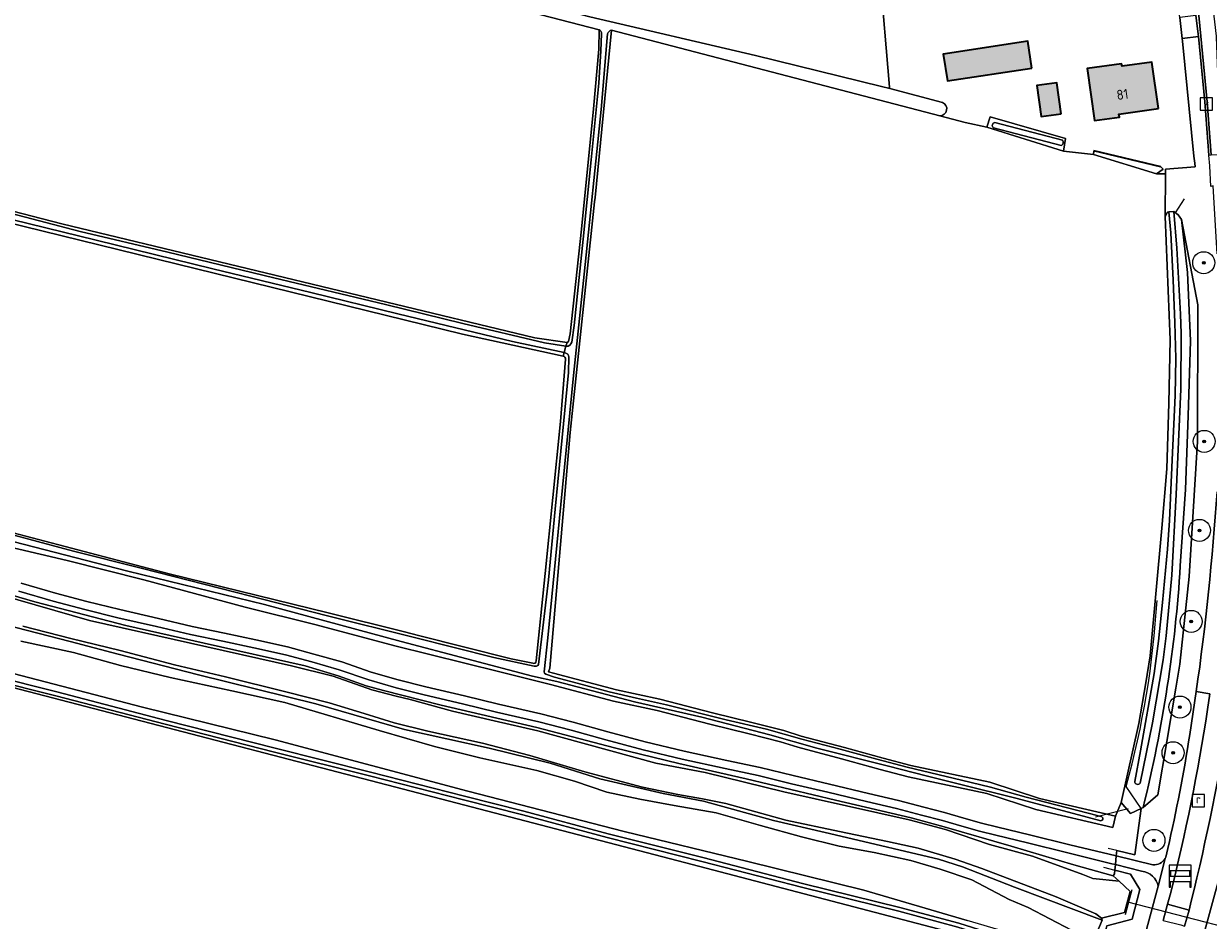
# Model space of a CAD drawing. Header units: metres. Extents: x 200031 to 204075, y 460125 to 464703.
# Tile 67 of 178: x 200536 to 200751, y 463869 to 464032. Entities that reach past the tile are written whole.
import ezdxf
from ezdxf.enums import TextEntityAlignment as Align

# ---------------------------------------------------------------- set-up
doc = ezdxf.new("R2010")
doc.units = ezdxf.units.M
doc.header["$LTSCALE"] = 2
doc.layers.get('0').update_dxf_attribs({"color": 253, "lineweight": 25})
for name, color, linetype, lineweight in [('B-WE-FV-GELEIDING_WILDRASTER-G', 253, 'Continuous', 18), ('B-WE-GK-BESCHOEIING-G', 253, 'GK-BESCHOEIING', 35), ('B-WE-GR-BOOM-S', 253, 'Continuous', 25), ('B-WE-GR-BOS_LOOF-GV', 253, 'Continuous', 13), ('B-WE-GR-GRAS-GV', 253, 'Continuous', 13), ('B-WE-IE-MEUBILAIR_WEGMEUBILAIR-G', 253, 'Continuous', 18), ('B-WE-IE-MEUBILAIR_WEGMEUBILAIR-S', 253, 'Continuous', 25), ('B-WE-KW-KUNSTWERK_DUIKER-G', 253, 'Continuous', 18), ('B-WE-OG-BEBOUWING-GV', 253, 'Continuous', 35), ('B-WE-OG-BEBOUWING-T18', 253, 'Continuous', 18), ('B-WE-OG-TERREIN_CULTUURSCHEIDING-GV', 253, 'Continuous', 18), ('B-WE-OG-TERREIN_ERF-GV', 253, 'Continuous', 18), ('B-WE-OG-WATER_GREPPEL-GV', 253, 'Continuous', 18), ('B-WE-OG-WATER_SLOOT-GV', 253, 'Continuous', 18), ('B-WE-OG-WEG-GV', 253, 'Continuous', 18), ('B-WE-RI-GWA_KOLK-S', 253, 'Continuous', 25), ('B-WE-RI-GWA_RIOOLPUT-S', 253, 'Continuous', 25), ('B-WE-VH-VERHARDING_ASFALT-GV', 253, 'Continuous', 18), ('B-WE-VH-VERHARDING_BETON-A', 254, 'Continuous', 25), ('B-WE-VH-VERHARDING_BETON-GV', 253, 'Continuous', 18), ('B-WE-VH-VERHARDING_BETONSTRAATSTEEN-GV', 253, 'Continuous', 18)]:
    doc.layers.add(name, color=color, linetype=linetype, lineweight=lineweight)
doc.styles.add('NLCS-ISO', font='NLCS-ISO.ttf')
doc.styles.add('NLCS-ISO-M1000-T18', font='NLCS-ISO.ttf', dxfattribs={"height": 1.8})
doc.linetypes.add('GK-BESCHOEIING', pattern='A,30,-5,[1,NLCS.SHX,S=1,R=0,X=0,Y=0],-5', length=40)

# ---------------------------------------------------------------- blocks, each defined once
blk = doc.blocks.new('SIE-WEG_SCHRIKHEK-SO')
at = {"color": 0, "linetype": 'ByBlock', "lineweight": 18}
for points in [[(1.75, -1), (1.75, -2), (2, -2), (2, 2), (-2, 2), (-2, -2), (-1.75, -2), (-1.75, -1)], [(-2, 1), (2, 1)], [(-2, 0), (2, 0)], [(-1.75, 1), (-1.75, 0)], [(1.75, 0), (1.75, 1)], [(-2, -1), (2, -1)]]:
    blk.add_lwpolyline(points, dxfattribs=at)
blk = doc.blocks.new('SRI-PUT_INSPECTIEPUT_RIOOLPUT-SO')
at = {"color": 0, "linetype": 'ByBlock', "lineweight": 18}
blk.add_lwpolyline([(-1.12, -1.12), (1.12, -1.12), (1.12, 1.12), (-1.12, 1.12)], close=True, dxfattribs=at)
at = {"color": 0, "linetype": 'ByBlock', "lineweight": 18, "style": 'NLCS-ISO'}
blk.add_text('r', height=1.5, dxfattribs=at).set_placement((0, 0.28), align=Align.MIDDLE_CENTER)
blk = doc.blocks.new('SRI-KOLK-SO')
at = {"color": 0, "linetype": 'ByBlock', "lineweight": 18}
blk.add_lwpolyline([(-1.125, -1.125), (1.125, -1.125), (1.125, 1.125), (-1.125, 1.125)], close=True, dxfattribs=at)
at = {"color": 0, "linetype": 'ByBlock', "lineweight": 18, "style": 'NLCS-ISO'}
blk.add_text('k', height=1.5, dxfattribs=at).set_placement((0, 0), align=Align.MIDDLE_CENTER)
blk = doc.blocks.new('SGR-BOOM_01-SO')
at = {"linetype": 'ByBlock', "lineweight": 18}
h = blk.add_hatch(color=0, dxfattribs=at)
h.dxf.hatch_style = 1
edge = h.paths.add_edge_path()
edge.add_arc((0, 0), 0.25, 0, 360)
at = {"color": 0, "linetype": 'ByBlock', "lineweight": 18}
for radius in [2, 0.25]:
    blk.add_circle((0, 0), radius, dxfattribs=at)

msp = doc.modelspace()

# ---------------------------------------------------------------- hatches: boundary and pattern name
at = {"layer": 'B-WE-VH-VERHARDING_BETON-A'}
h = msp.add_hatch(color=256, dxfattribs=at)
h.dxf.hatch_style = 1
h.paths.add_polyline_path([(200718.649, 464023.439), (200717.91, 464028.321), (200702.593, 464026.002), (200703.332, 464021.12)])
h = msp.add_hatch(color=256, dxfattribs=at)
h.dxf.hatch_style = 1
h.paths.add_polyline_path([(200741.615, 464016.142), (200740.424, 464024.548), (200735.011, 464023.782), (200734.944, 464024.254), (200728.697, 464023.369), (200730.033, 464013.936), (200734.535, 464014.573), (200734.457, 464015.128)])
h = msp.add_hatch(color=256, dxfattribs=at)
h.dxf.hatch_style = 1
h.paths.add_polyline_path([(200723.978, 464015.187), (200723.165, 464020.807), (200719.535, 464020.281), (200720.348, 464014.661)])

# ---------------------------------------------------------------- linework, layer by layer
at = {"layer": 'B-WE-FV-GELEIDING_WILDRASTER-G'}
msp.add_lwpolyline([(200735.765, 463893.137, 0.0521839), (200741.363, 463926.895)], format="xyb", dxfattribs=at)
at = {"layer": 'B-WE-FV-GELEIDING_WILDRASTER-G', "flags": 128}
for points in [[(200738.47, 463889.163), (200735.765, 463893.137)], [(200734.044, 463881.537), (200737.315, 463880.746), (200738.47, 463889.163)], [(200734.044, 463881.537), (200732.517, 463881.906)], [(200731.651, 463878.542), (200733.725, 463878.007)], [(200733.725, 463878.007), (200736.517, 463877.287), (200738.268, 463874.462), (200736.858, 463869.098), (200732.252, 463867.907)]]:
    msp.add_lwpolyline(points, dxfattribs=at)
at = {"layer": 'B-WE-GK-BESCHOEIING-G', "flags": 128}
msp.add_lwpolyline([(200742.038, 464005.573), (200729.867, 464008.476)], dxfattribs=at)
at = {"layer": 'B-WE-GR-BOS_LOOF-GV', "flags": 128}
msp.add_lwpolyline([(200535.344, 463930.013), (200541.562, 463928.202), (200547.274, 463926.74), (200553.244, 463925.24), (200560.221, 463923.614), (200566.357, 463922.184), (200572.214, 463920.985), (200577.882, 463919.786), (200583.65, 463918.48), (200588.435, 463917.189), (200593.476, 463915.744), (200598.847, 463913.924), (200603.729, 463912.505), (200608.755, 463911.233), (200615.759, 463909.616), (200621.888, 463908.091), (200629.611, 463906.334), (200635.485, 463904.833), (200641.763, 463903.075), (200648.529, 463901.291), (200655.593, 463899.568), (200663.33, 463897.872), (200669.353, 463896.599), (200675.388, 463895.131), (200681.971, 463893.566), (200688.996, 463891.88), (200694.461, 463890.63), (200699.039, 463889.439), (200702.821, 463888.445), (200706.345, 463887.404), (200709.529, 463886.484), (200712.463, 463885.789), (200718.207, 463884.377), (200725.518, 463882.599), (200733.958, 463880.588), (200734.044, 463881.537), (200737.315, 463880.746), (200738.47, 463889.163), (200736.526, 463888.268), (200734.83, 463890.24), (200733.808, 463887.792), (200733.33, 463885.741), (200719.402, 463888.99), (200710.479, 463891.898), (200696.205, 463894.943), (200691.119, 463896.27), (200684.118, 463898.207), (200676.217, 463900.277), (200673.068, 463901.275), (200667.381, 463902.7), (200660.234, 463904.452), (200650.674, 463906.947), (200642.798, 463908.666), (200631.343, 463911.675), (200630.872, 463911.8), (200622.18, 463913.962), (200603.095, 463918.702), (200588.822, 463922.485), (200575.946, 463925.677), (200557.574, 463930.643), (200543.699, 463934.126), (200521.199, 463939.406)], dxfattribs=at)
at = {"layer": 'B-WE-GR-GRAS-GV', "flags": 128}
for points in [[(200536.187, 464059.808), (200544.383, 464057.254), (200638.471, 464032.754), (200668.515, 464025.727), (200691.364, 464020.103), (200692.877, 464019.731), (200692.852, 464020.021), (200691.095, 464040.762), (200705.267, 464042.442), (200696.825, 464094.254), (200647.348, 464142.276), (200593.108, 464105.234), (200557.742, 464081.286), (200536.758, 464065.748), (200536.335, 464065.487), (200532.813, 464062.706), (200532.931, 464062.123), (200533.619, 464060.608)], [(200630.963, 463913.963), (200631.884, 463913.717), (200643.292, 463910.721), (200651.166, 463909.002), (200660.752, 463906.5), (200667.889, 463904.751), (200673.645, 463903.309), (200676.804, 463902.308), (200684.668, 463900.248), (200691.667, 463898.311), (200696.692, 463896.999), (200711.029, 463893.941), (200720.057, 463890.999), (200733.808, 463887.792), (200734.83, 463890.24), (200738.049, 463904.582), (200739.302, 463911.947), (200740.142, 463916.883), (200742.226, 463940), (200743.119, 463950.802), (200743.488, 463962.665), (200743.718, 463974.169), (200742.831, 463996.553), (200742.901, 464004.264), (200741.289, 464004.279), (200729.838, 464007.807), (200724.401, 464008.411), (200710.499, 464012.718), (200706.585, 464013.608), (200701.958, 464014.816), (200642.38, 464030.363), (200639.426, 464000), (200639.347, 463999.185), (200634.891, 463957.394), (200631.231, 463914.642)]]:
    msp.add_lwpolyline(points, close=True, dxfattribs=at)
for points in [[(200634.343, 463973.686), (200634.597, 463973.888), (200634.943, 463975.288), (200636.945, 463994.228), (200639.138, 464016.085), (200640.123, 464026.915), (200640.144, 464030.417), (200543.832, 464055.378)], [(200496.933, 464006.647), (200505.958, 464004.505), (200528.374, 463998.888), (200542.724, 463995.183), (200628.488, 463974.508), (200634.343, 463973.686)], [(200633.626, 463971.207), (200615.359, 463975.215), (200497.682, 464004.094), (200496.086, 464004.721)], [(200628.726, 463915.946), (200630.403, 463931.794), (200633.14, 463959.374), (200634.064, 463970.652)], [(200415.618, 463968.04), (200421.051, 463967.395), (200435.005, 463964.926), (200446.45, 463962.407), (200463.103, 463958.418), (200495.863, 463949.17), (200562.194, 463931.718), (200591.034, 463924.662), (200604.86, 463921.21), (200607.398, 463920.533), (200624.236, 463916.324), (200628.13, 463915.527)], [(200488.857, 463925.243), (200497.395, 463923.109), (200523.576, 463916.317), (200557.366, 463907.529), (200581.434, 463901.621), (200616.356, 463892.34), (200644.697, 463884.981), (200667.154, 463879.55), (200688.171, 463874.342), (200706.897, 463868.848)], [(200711.765, 463864.705), (200657.068, 463878.995), (200606.067, 463892.308), (200490.751, 463922.279), (200482.787, 463898.186), (200478.665, 463886.681), (200477.861, 463885.485), (200477.43, 463885.763), (200475.531, 463882.939), (200473.783, 463879.68), (200471.631, 463876.635), (200463.601, 463866.72)], [(200535.246, 463919.53), (200544.822, 463917.442), (200553.377, 463915.132), (200562.335, 463912.917), (200573.523, 463910.497), (200583.13, 463908.409), (200600.244, 463903.293), (200610.288, 463900.434), (200618.502, 463898.369), (200628.885, 463896.069), (200635.705, 463894.152), (200641.566, 463892.139), (200647.578, 463890.837), (200653.775, 463889.723), (200661.397, 463888.399), (200669.458, 463886.087), (200676.867, 463884.049), (200683.717, 463882.35), (200690.069, 463881.175), (200696.732, 463879.753), (200702.033, 463878.139), (200707.77, 463876.248), (200714.545, 463872.685), (200717.989, 463871.2), (200729.789, 463865.036), (200731.416, 463868.905), (200715.507, 463874.913), (200706.056, 463878.592), (200701.715, 463879.994), (200696.849, 463881.116), (200689.162, 463882.965), (200681.135, 463884.814), (200671.775, 463886.996), (200659.096, 463890.524), (200651.783, 463891.88), (200640.284, 463894.578), (200631.262, 463897.381), (200620.196, 463900.112), (200604.856, 463903.471), (200588.766, 463908.158), (200567.502, 463913.438), (200552.934, 463917.142), (200544.193, 463919.451), (200532.476, 463922.458)], [(200729.789, 463865.036), (200717.989, 463871.2), (200714.545, 463872.685), (200707.77, 463876.248), (200702.033, 463878.139), (200696.732, 463879.753), (200690.069, 463881.175), (200683.717, 463882.35), (200676.867, 463884.049), (200669.458, 463886.087), (200661.397, 463888.399), (200653.775, 463889.723), (200647.578, 463890.837), (200641.566, 463892.139), (200635.705, 463894.152), (200628.885, 463896.069), (200618.502, 463898.369), (200610.288, 463900.434), (200600.244, 463903.293), (200583.13, 463908.409), (200573.523, 463910.497), (200562.335, 463912.917), (200553.377, 463915.132), (200544.822, 463917.442), (200535.246, 463919.53)]]:
    msp.add_lwpolyline(points, dxfattribs=at)
at = {"layer": 'B-WE-GR-GRAS-GV'}
for points in [[(200634.064, 463970.652, 0.416187), (200633.626, 463971.207)], [(200628.13, 463915.527, 0.6087948), (200628.726, 463915.946)]]:
    msp.add_lwpolyline(points, format="xyb", dxfattribs=at)
at = {"layer": 'B-WE-IE-MEUBILAIR_WEGMEUBILAIR-G', "flags": 128}
msp.add_lwpolyline([(200736.782, 463874.449), (200735.554, 463869.89)], dxfattribs=at)
at = {"layer": 'B-WE-KW-KUNSTWERK_DUIKER-G', "flags": 128}
for points in [[(200744.697, 463997.203), (200746.371, 463999.742)], [(200730.182, 463887.645), (200736.148, 463889.157)], [(200735.977, 463872.227), (200765.959, 463864.477)]]:
    msp.add_lwpolyline(points, dxfattribs=at)
at = {"layer": 'B-WE-OG-BEBOUWING-GV', "flags": 128}
for points in [[(200718.649, 464023.439), (200717.91, 464028.321), (200702.593, 464026.002), (200703.332, 464021.12)], [(200741.615, 464016.142), (200740.424, 464024.548), (200735.011, 464023.782), (200734.944, 464024.254), (200728.697, 464023.369), (200730.033, 464013.936), (200734.535, 464014.573), (200734.457, 464015.128)], [(200723.978, 464015.187), (200723.165, 464020.807), (200719.535, 464020.281), (200720.348, 464014.661)]]:
    msp.add_lwpolyline(points, close=True, dxfattribs=at)
at = {"layer": 'B-WE-OG-TERREIN_CULTUURSCHEIDING-GV', "flags": 128}
msp.add_lwpolyline([(200733.661, 463877.307), (200733.375, 463876.97), (200734.465, 463875.962), (200736.473, 463874.107), (200735.469, 463870.321), (200731.314, 463869.301), (200731.416, 463868.905), (200729.789, 463865.036), (200728.374, 463861.67), (200729.664, 463861.142), (200731.093, 463863.347), (200731.291, 463864.009), (200731.434, 463864.488), (200732.252, 463867.907), (200736.858, 463869.098), (200738.268, 463874.462), (200736.517, 463877.287), (200733.725, 463878.007)], close=True, dxfattribs=at)
at = {"layer": 'B-WE-OG-TERREIN_ERF-GV', "flags": 128}
for points in [[(200729.867, 464008.476), (200742.038, 464005.573), (200742.448, 464005.156), (200741.289, 464004.279), (200742.901, 464004.264), (200742.909, 464005.131), (200748.261, 464005.543), (200748.194, 464006.21), (200748.063, 464007.515), (200745.975, 464028.313), (200745.9, 464028.81), (200745.476, 464032.606), (200743.479, 464046.484), (200741.581, 464046.217), (200741.472, 464046.845), (200737.498, 464046.264), (200705.267, 464042.442), (200691.095, 464040.762), (200692.852, 464020.021), (200692.877, 464019.731), (200702.454, 464017.216)], [(200701.958, 464014.816), (200706.585, 464013.608), (200710.499, 464012.718), (200711.099, 464014.634), (200724.742, 464010.718), (200724.401, 464008.411), (200729.838, 464007.807), (200729.867, 464008.476)]]:
    msp.add_lwpolyline(points, dxfattribs=at)
for points in [[(200703.332, 464021.12), (200702.593, 464026.002), (200717.91, 464028.321), (200718.649, 464023.439)], [(200730.033, 464013.936), (200728.697, 464023.369), (200734.944, 464024.254), (200735.011, 464023.782), (200740.424, 464024.548), (200741.615, 464016.142), (200734.457, 464015.128), (200734.535, 464014.573)], [(200723.978, 464015.187), (200720.348, 464014.661), (200719.535, 464020.281), (200723.165, 464020.807)]]:
    msp.add_lwpolyline(points, close=True, dxfattribs=at)
at = {"layer": 'B-WE-OG-TERREIN_ERF-GV'}
msp.add_lwpolyline([(200702.454, 464017.216, -0.827299), (200701.958, 464014.816)], format="xyb", dxfattribs=at)
at = {"layer": 'B-WE-OG-WATER_GREPPEL-GV', "flags": 128}
for points in [[(200692.877, 464019.731), (200691.364, 464020.103), (200668.515, 464025.727), (200638.471, 464032.754), (200544.383, 464057.254)], [(200543.832, 464055.378), (200640.144, 464030.417)], [(200642.38, 464030.363), (200701.958, 464014.816)], [(200630.205, 463913.945), (200630.889, 463920.109), (200633.225, 463944.336), (200635.497, 463967.721), (200637.438, 463986.06), (200640.511, 464015.951), (200641.712, 464029.672)], [(200640.623, 464029.689), (200640.496, 464026.569), (200640.084, 464020.714), (200638.728, 464006.814), (200637.297, 463992.441), (200635.628, 463976.765), (200635.186, 463973.729)], [(200702.454, 464017.216), (200692.877, 464019.731)], [(200724.21, 464010.387), (200711.958, 464013.579)], [(200711.707, 464012.615), (200723.959, 464009.422)], [(200496.662, 464005.268), (200502.215, 464003.805), (200524.473, 463998.257), (200548.931, 463992.256), (200570.074, 463987.071), (200587.85, 463982.754), (200603.65, 463978.88), (200624.476, 463973.874), (200633.817, 463971.867), (200634.148, 463973.013), (200630.239, 463973.611), (200615.432, 463977.109), (200601.433, 463980.583), (200581.141, 463985.433), (200561.944, 463990.051), (200546.007, 463993.851), (200530.985, 463997.743), (200516.269, 464001.42), (200513.549, 464002.216), (200497.004, 464006.204)], [(200634.219, 463973.002), (200634.148, 463973.013), (200633.817, 463971.867), (200634.008, 463971.826)], [(200634.685, 463971.054), (200634.602, 463968.266), (200633.488, 463956.431), (200632.187, 463943.49), (200631.012, 463930.621), (200629.195, 463915.264)], [(200628.394, 463914.973), (200621.084, 463916.534), (200606.676, 463920.182), (200590.635, 463924.166), (200577.014, 463927.68), (200557.085, 463932.761), (200544.847, 463935.874), (200526.093, 463940.878), (200512.111, 463944.365), (200497.287, 463948.13), (200484.664, 463951.642), (200449.823, 463961.283), (200428.376, 463965.839), (200420.887, 463967.02), (200415.092, 463967.756)], [(200524.401, 463940.001), (200554.685, 463932.227), (200579.45, 463926.16), (200604.25, 463919.473), (200628.065, 463913.186), (200632.487, 463912.187), (200646.608, 463908.545), (200658.768, 463905.76), (200671.153, 463902.557), (200679.677, 463900.137), (200692.637, 463896.832), (200699.481, 463895.075), (200705.771, 463893.498), (200715.728, 463891.03), (200726.185, 463888.277), (200731.189, 463886.949)], [(200731.363, 463887.666), (200730.512, 463887.893), (200717.625, 463891.252), (200711.128, 463893.053), (200705.918, 463894.288), (200696.026, 463896.661), (200690.558, 463898.143), (200683.868, 463899.914), (200676.949, 463901.721), (200670.519, 463903.543), (200663.212, 463905.27), (200652.408, 463907.971), (200646.969, 463909.153), (200642.008, 463910.338), (200637.084, 463911.68), (200632.048, 463913.014), (200630.478, 463913.553)]]:
    msp.add_lwpolyline(points, dxfattribs=at)
at = {"layer": 'B-WE-OG-WATER_GREPPEL-GV'}
for points in [[(200640.144, 464030.417, -0.3084408), (200640.623, 464029.689)], [(200641.712, 464029.672, -0.249392), (200642.38, 464030.363)], [(200701.958, 464014.816, 0.827299), (200702.454, 464017.216)], [(200711.958, 464013.579, 0.6939354), (200711.707, 464012.615)], [(200723.959, 464009.422, 0.5368218), (200724.21, 464010.387)], [(200635.186, 463973.729, -0.3374141), (200634.219, 463973.002)], [(200634.008, 463971.826, -0.3096716), (200634.685, 463971.054)], [(200629.195, 463915.264, -0.2894291), (200628.394, 463914.973)], [(200630.478, 463913.553, -0.2826637), (200630.205, 463913.945)], [(200731.189, 463886.949, 0.6663478), (200731.363, 463887.666)]]:
    msp.add_lwpolyline(points, format="xyb", dxfattribs=at)
at = {"layer": 'B-WE-OG-WATER_GREPPEL-GV', "flags": 128}
msp.add_lwpolyline([(200741.289, 464004.279), (200742.448, 464005.156), (200742.038, 464005.573), (200729.867, 464008.476), (200729.838, 464007.807)], close=True, dxfattribs=at)
at = {"layer": 'B-WE-OG-WATER_SLOOT-GV', "flags": 128}
for points in [[(200521.199, 463939.406), (200543.699, 463934.126), (200557.574, 463930.643), (200575.946, 463925.677), (200588.822, 463922.485), (200603.095, 463918.702), (200622.18, 463913.962), (200630.872, 463911.8), (200631.343, 463911.675), (200642.798, 463908.666), (200650.674, 463906.947), (200660.234, 463904.452), (200667.381, 463902.7), (200673.068, 463901.275), (200676.217, 463900.277), (200684.118, 463898.207), (200691.119, 463896.27), (200696.205, 463894.943), (200710.479, 463891.898), (200719.402, 463888.99), (200733.33, 463885.741), (200733.808, 463887.792), (200720.057, 463890.999), (200711.029, 463893.941), (200696.692, 463896.999), (200691.667, 463898.311), (200684.668, 463900.248), (200676.804, 463902.308), (200673.645, 463903.309), (200667.889, 463904.751), (200660.752, 463906.5), (200651.166, 463909.002), (200643.292, 463910.721), (200631.884, 463913.717), (200630.963, 463913.963), (200631.231, 463914.642), (200634.891, 463957.394), (200639.347, 463999.185), (200639.426, 464000), (200642.38, 464030.363)], [(200640.144, 464030.417), (200640.123, 464026.915), (200639.138, 464016.085), (200636.945, 463994.228), (200634.943, 463975.288), (200634.597, 463973.888), (200634.343, 463973.686)], [(200641.712, 464029.672), (200640.511, 464015.951), (200637.438, 463986.06), (200635.497, 463967.721), (200633.225, 463944.336), (200630.889, 463920.109), (200630.205, 463913.945)], [(200635.186, 463973.729), (200635.628, 463976.765), (200637.297, 463992.441), (200638.728, 464006.814), (200640.084, 464020.714), (200640.496, 464026.569), (200640.623, 464029.689)], [(200711.958, 464013.579), (200724.21, 464010.387)], [(200723.959, 464009.422), (200711.707, 464012.615)], [(200542.724, 463995.183), (200528.374, 463998.888), (200505.958, 464004.505), (200496.933, 464006.647)], [(200496.086, 464004.721), (200497.682, 464004.094), (200615.359, 463975.215), (200633.626, 463971.207), (200633.817, 463971.867), (200624.476, 463973.874), (200603.65, 463978.88), (200587.85, 463982.754), (200570.074, 463987.071), (200548.931, 463992.256), (200524.473, 463998.257), (200502.215, 464003.805), (200496.662, 464005.268)], [(200497.004, 464006.204), (200513.549, 464002.216), (200516.269, 464001.42), (200530.985, 463997.743), (200546.007, 463993.851), (200561.944, 463990.051), (200581.141, 463985.433), (200601.433, 463980.583), (200615.432, 463977.109), (200630.239, 463973.611), (200634.148, 463973.013), (200634.343, 463973.686), (200628.488, 463974.508), (200542.724, 463995.183)], [(200737.317, 463894.091), (200738.379, 463899.631), (200740.868, 463913.656), (200741.638, 463919.531), (200742.367, 463926.514), (200743.243, 463936.199), (200743.635, 463941.428), (200744.107, 463952.404), (200744.645, 463964.059), (200744.767, 463970.77), (200744.591, 463977.331), (200744.284, 463985.015), (200743.854, 463993.554), (200743.517, 463997.37), (200743.255, 463997.352), (200742.831, 463996.553), (200743.718, 463974.169), (200743.488, 463962.665), (200743.119, 463950.802), (200742.226, 463940), (200740.142, 463916.883), (200739.302, 463911.947), (200738.049, 463904.582), (200734.83, 463890.24), (200736.526, 463888.268), (200738.47, 463889.163), (200738.828, 463889.351)], [(200745.585, 463933.155), (200746.525, 463947.03), (200747.011, 463960.379), (200747.4, 463973.965), (200746.871, 463986.378), (200745.804, 463995.981), (200745.209, 463996.872), (200744.393, 463997.431), (200744.936, 463990.775), (200745.599, 463978.831), (200745.732, 463975.315), (200745.679, 463965.2), (200744.833, 463946.134), (200744.029, 463931.476), (200743.016, 463920.506), (200742.459, 463916.143), (200740.542, 463904.688), (200738.313, 463893.779)], [(200738.313, 463893.779), (200740.542, 463904.688), (200742.459, 463916.143), (200743.016, 463920.506), (200744.029, 463931.476), (200744.833, 463946.134), (200745.679, 463965.2), (200745.732, 463975.315), (200745.599, 463978.831), (200744.936, 463990.775), (200744.393, 463997.431), (200743.517, 463997.37), (200743.854, 463993.554), (200744.284, 463985.015)], [(200744.284, 463985.015), (200744.591, 463977.331), (200744.767, 463970.77), (200744.645, 463964.059), (200744.107, 463952.404), (200743.635, 463941.428), (200743.243, 463936.199), (200742.367, 463926.514), (200741.638, 463919.531), (200740.868, 463913.656), (200738.379, 463899.631), (200737.317, 463894.091)], [(200634.343, 463973.686), (200634.148, 463973.013), (200634.219, 463973.002)], [(200634.064, 463970.652), (200633.14, 463959.374), (200630.403, 463931.794), (200628.726, 463915.946)], [(200629.195, 463915.264), (200631.012, 463930.621), (200632.187, 463943.49), (200633.488, 463956.431), (200634.602, 463968.266), (200634.685, 463971.054)], [(200634.008, 463971.826), (200633.817, 463971.867), (200633.626, 463971.207)], [(200628.13, 463915.527), (200624.236, 463916.324), (200607.398, 463920.533), (200604.86, 463921.21), (200591.034, 463924.662), (200562.194, 463931.718), (200495.863, 463949.17), (200463.103, 463958.418), (200446.45, 463962.407), (200435.005, 463964.926), (200421.051, 463967.395), (200415.618, 463968.04)], [(200415.092, 463967.756), (200420.887, 463967.02), (200428.376, 463965.839), (200449.823, 463961.283), (200484.664, 463951.642), (200497.287, 463948.13), (200512.111, 463944.365), (200526.093, 463940.878), (200544.847, 463935.874), (200557.085, 463932.761), (200577.014, 463927.68), (200590.635, 463924.166), (200606.676, 463920.182), (200621.084, 463916.534), (200628.394, 463914.973)], [(200731.189, 463886.949), (200726.185, 463888.277), (200715.728, 463891.03), (200705.771, 463893.498), (200699.481, 463895.075), (200692.637, 463896.832), (200679.677, 463900.137), (200671.153, 463902.557), (200658.768, 463905.76), (200646.608, 463908.545), (200632.487, 463912.187), (200628.065, 463913.186), (200604.25, 463919.473), (200579.45, 463926.16), (200554.685, 463932.227), (200524.401, 463940.001)], [(200518.505, 463931.665), (200547.752, 463923.299), (200584.393, 463915.06), (200591.948, 463913.17), (200598.911, 463910.724), (200603.356, 463909.538), (200605.874, 463908.945), (200613.541, 463906.832), (200621.133, 463905.053), (200629.059, 463903.237), (200650.466, 463897.418), (200659.392, 463895.713), (200673.688, 463892.192), (200696.391, 463887.114), (200703.021, 463885.335), (200710.947, 463882.667), (200718.762, 463880.554), (200727.91, 463877.218), (200729.687, 463876.477), (200734.465, 463875.962), (200733.375, 463876.97), (200726.254, 463878.927), (200714.883, 463882.32), (200702.74, 463885.844), (200696.776, 463887.449), (200683.055, 463890.676), (200666.811, 463894.556), (200654.644, 463897.339), (200642.976, 463900.173), (200628.877, 463903.868), (200611.524, 463907.916), (200601.056, 463910.565), (200597.936, 463911.425), (200592.823, 463913.257), (200586.838, 463915.07), (200568.521, 463919.145), (200554.314, 463922.357), (200537.822, 463926.675), (200522.804, 463931.026)], [(200535.639, 463922.251), (200544.314, 463920.032), (200553.312, 463917.82), (200563.144, 463915.255), (200572.394, 463913.046), (200583.328, 463910.319), (200591.211, 463908.331), (200597.564, 463906.392), (200602.969, 463904.679), (200609.09, 463903.225), (200619.023, 463901.05), (200627.57, 463898.792), (200637.558, 463895.812), (200648.037, 463893.02), (200654.43, 463891.715), (200658.899, 463890.898), (200663.173, 463890.051), (200674.02, 463887.03), (200683.735, 463884.988), (200692.467, 463883.198), (200698.004, 463881.951), (200704.724, 463879.995), (200709.584, 463878.296), (200723.07, 463873.139), (200730.244, 463870.082), (200731.314, 463869.301), (200735.469, 463870.321), (200736.473, 463874.107), (200734.465, 463875.962), (200729.687, 463876.477), (200727.91, 463877.218), (200718.762, 463880.554), (200710.947, 463882.667), (200703.021, 463885.335), (200696.391, 463887.114), (200673.688, 463892.192), (200659.392, 463895.713), (200650.466, 463897.418), (200629.059, 463903.237), (200621.133, 463905.053), (200613.541, 463906.832), (200605.874, 463908.945), (200603.356, 463909.538), (200598.911, 463910.724), (200591.948, 463913.17), (200584.393, 463915.06), (200547.752, 463923.299), (200518.505, 463931.665)], [(200726.016, 463861.471), (200728.004, 463860.791), (200728.374, 463861.67), (200720.492, 463864.894), (200706.897, 463868.848), (200688.171, 463874.342), (200667.154, 463879.55), (200644.697, 463884.981), (200616.356, 463892.34), (200581.434, 463901.621), (200557.366, 463907.529), (200523.576, 463916.317), (200497.395, 463923.109), (200488.857, 463925.243)], [(200491.139, 463923.163), (200498.637, 463921.277), (200518.402, 463916.173), (200541.817, 463910.314), (200561.654, 463905.148), (200581.432, 463900.091), (200598.683, 463895.766), (200615.75, 463891.409), (200626.488, 463888.711), (200641.831, 463884.606), (200658.968, 463880.282), (200677.304, 463875.526), (200694.69, 463871.224), (200705.403, 463868.367), (200721.621, 463863.228), (200726.016, 463861.471)], [(200727.685, 463860.033), (200728.004, 463860.791), (200726.016, 463861.471), (200721.621, 463863.228), (200705.403, 463868.367), (200694.69, 463871.224), (200677.304, 463875.526), (200658.968, 463880.282), (200641.831, 463884.606), (200626.488, 463888.711), (200615.75, 463891.409), (200598.683, 463895.766), (200581.432, 463900.091), (200561.654, 463905.148), (200541.817, 463910.314), (200518.402, 463916.173), (200498.637, 463921.277), (200491.139, 463923.163)], [(200490.751, 463922.279), (200606.067, 463892.308), (200657.068, 463878.995), (200711.765, 463864.705), (200724.095, 463860.579), (200727.339, 463859.21), (200727.685, 463860.033), (200721.379, 463862.553), (200705.203, 463867.679), (200694.511, 463870.53), (200677.128, 463874.831), (200658.791, 463879.588), (200641.651, 463883.913), (200626.308, 463888.017), (200615.574, 463890.715), (200598.508, 463895.072), (200581.256, 463899.396), (200561.475, 463904.454), (200541.639, 463909.62), (200518.226, 463915.479), (200498.46, 463920.583), (200490.912, 463922.482)], [(200490.912, 463922.482), (200498.46, 463920.583), (200518.226, 463915.479), (200541.639, 463909.62), (200561.475, 463904.454), (200581.256, 463899.396), (200598.508, 463895.072), (200615.574, 463890.715), (200626.308, 463888.017), (200641.651, 463883.913), (200658.791, 463879.588), (200677.128, 463874.831), (200694.511, 463870.53), (200705.203, 463867.679), (200721.379, 463862.553), (200727.685, 463860.033)], [(200532.476, 463922.458), (200544.193, 463919.451), (200552.934, 463917.142), (200567.502, 463913.438), (200588.766, 463908.158), (200604.856, 463903.471), (200620.196, 463900.112), (200631.262, 463897.381), (200640.284, 463894.578), (200651.783, 463891.88), (200659.096, 463890.524), (200671.775, 463886.996), (200681.135, 463884.814), (200689.162, 463882.965), (200696.849, 463881.116), (200701.715, 463879.994), (200706.056, 463878.592), (200715.507, 463874.913), (200731.416, 463868.905), (200731.314, 463869.301)], [(200731.314, 463869.301), (200730.244, 463870.082), (200723.07, 463873.139), (200709.584, 463878.296), (200704.724, 463879.995), (200698.004, 463881.951), (200692.467, 463883.198), (200683.735, 463884.988), (200674.02, 463887.03), (200663.173, 463890.051), (200658.899, 463890.898), (200654.43, 463891.715), (200648.037, 463893.02), (200637.558, 463895.812), (200627.57, 463898.792), (200619.023, 463901.05), (200609.09, 463903.225), (200602.969, 463904.679), (200597.564, 463906.392), (200591.211, 463908.331), (200583.328, 463910.319), (200572.394, 463913.046), (200563.144, 463915.255), (200553.312, 463917.82), (200544.314, 463920.032), (200535.639, 463922.251)], [(200630.478, 463913.553), (200632.048, 463913.014), (200637.084, 463911.68), (200642.008, 463910.338), (200646.969, 463909.153), (200652.408, 463907.971), (200663.212, 463905.27), (200670.519, 463903.543), (200676.949, 463901.721), (200683.868, 463899.914), (200690.558, 463898.143), (200696.026, 463896.661), (200705.918, 463894.288), (200711.128, 463893.053), (200717.625, 463891.252), (200730.512, 463887.893), (200731.363, 463887.666)]]:
    msp.add_lwpolyline(points, dxfattribs=at)
at = {"layer": 'B-WE-OG-WATER_SLOOT-GV'}
for points in [[(200640.623, 464029.689, 0.3084408), (200640.144, 464030.417)], [(200642.38, 464030.363, 0.249392), (200641.712, 464029.672)], [(200711.707, 464012.615, -0.6939354), (200711.958, 464013.579)], [(200724.21, 464010.387, -0.5368218), (200723.959, 464009.422)], [(200634.219, 463973.002, 0.3374141), (200635.186, 463973.729)], [(200633.626, 463971.207, -0.416187), (200634.064, 463970.652)], [(200634.685, 463971.054, 0.3096716), (200634.008, 463971.826)], [(200743.227, 463911.273, 0.022489), (200745.585, 463933.155)], [(200628.726, 463915.946, -0.6087948), (200628.13, 463915.527)], [(200628.394, 463914.973, 0.2894291), (200629.195, 463915.264)], [(200630.205, 463913.945, 0.2826637), (200630.478, 463913.553)], [(200738.828, 463889.351, 0.0228526), (200743.227, 463911.273)], [(200738.313, 463893.779, -0.7466847), (200737.317, 463894.091)], [(200737.317, 463894.091, 0.7466847), (200738.313, 463893.779)], [(200731.363, 463887.666, -0.6663478), (200731.189, 463886.949)]]:
    msp.add_lwpolyline(points, format="xyb", dxfattribs=at)
at = {"layer": 'B-WE-OG-WATER_SLOOT-GV', "flags": 128}
msp.add_lwpolyline([(200724.401, 464008.411), (200724.742, 464010.718), (200711.099, 464014.634), (200710.499, 464012.718)], close=True, dxfattribs=at)
at = {"layer": 'B-WE-OG-WEG-GV', "flags": 128}
for points in [[(200752.252, 463989.801), (200751.554, 464002.078), (200751.326, 464002.044), (200751.099, 464002.011), (200750.907, 464005.747), (200750.763, 464007.686), (200750.045, 464017.346), (200748.885, 464029.216), (200745.9, 464028.81), (200745.975, 464028.313), (200748.063, 464007.515), (200748.194, 464006.21), (200748.261, 464005.543), (200742.909, 464005.131), (200742.901, 464004.264), (200742.831, 463996.553), (200743.255, 463997.352), (200743.517, 463997.37)], [(200743.517, 463997.37), (200744.393, 463997.431), (200745.209, 463996.872), (200745.804, 463995.981), (200748.743, 463980.522), (200748.709, 463955.756), (200747.168, 463931.232), (200745.466, 463915.371), (200744.741, 463911.013), (200741.521, 463891.666), (200738.828, 463889.351), (200738.47, 463889.163), (200737.315, 463880.746), (200734.044, 463881.537), (200733.958, 463880.588), (200740.618, 463878.949)], [(200748.709, 463955.756), (200748.743, 463980.522), (200745.804, 463995.981), (200746.871, 463986.378), (200747.4, 463973.965), (200747.011, 463960.379), (200746.525, 463947.03), (200745.585, 463933.155)], [(200738.828, 463889.351), (200741.521, 463891.666), (200744.741, 463911.013), (200745.466, 463915.371), (200747.168, 463931.232), (200748.709, 463955.756)], [(200522.804, 463931.026), (200537.822, 463926.675), (200554.314, 463922.357), (200568.521, 463919.145), (200586.838, 463915.07), (200592.823, 463913.257), (200597.936, 463911.425), (200601.056, 463910.565), (200611.524, 463907.916), (200628.877, 463903.868), (200642.976, 463900.173), (200654.644, 463897.339), (200666.811, 463894.556), (200683.055, 463890.676), (200696.776, 463887.449), (200702.74, 463885.844), (200714.883, 463882.32), (200726.254, 463878.927), (200733.375, 463876.97)], [(200733.375, 463876.97), (200733.661, 463877.307), (200733.725, 463878.007), (200733.814, 463878.998), (200733.136, 463879.166), (200725.16, 463881.142), (200717.851, 463882.92), (200712.111, 463884.331), (200709.148, 463885.033), (200705.924, 463885.964), (200702.418, 463887), (200698.659, 463887.988), (200694.105, 463889.173), (200688.654, 463890.42), (200681.623, 463892.107), (200675.037, 463893.673), (200669.021, 463895.136), (200663.014, 463896.406), (200655.255, 463898.107), (200648.16, 463899.837), (200641.37, 463901.627), (200635.097, 463903.384), (200629.259, 463904.876), (200621.541, 463906.632), (200615.409, 463908.157), (200608.402, 463909.775), (200603.335, 463911.057), (200598.397, 463912.493), (200593.028, 463914.312), (200588.033, 463915.744), (200583.289, 463917.024), (200577.561, 463918.321), (200571.908, 463919.516), (200566.036, 463920.719), (200559.881, 463922.153), (200552.891, 463923.782), (200546.905, 463925.286), (200541.166, 463926.755), (200534.923, 463928.573)], [(200747.301, 463902.565), (200748.473, 463910.372)], [(200750.931, 463909.95), (200750.513, 463907.136)], [(200742.825, 463880.106), (200742.94, 463880.324), (200743.299, 463881.888)], [(200738.572, 463877.788), (200733.814, 463878.998), (200733.725, 463878.007), (200736.517, 463877.287), (200738.268, 463874.462), (200736.858, 463869.098), (200732.252, 463867.907), (200731.434, 463864.488), (200731.291, 463864.009)], [(200729.544, 463833.327), (200732.204, 463841.658), (200735.878, 463853.963), (200741.591, 463875.059)], [(200743.741, 463873.533), (200743.269, 463871.81), (200747.165, 463870.749), (200747.571, 463872.352)]]:
    msp.add_lwpolyline(points, dxfattribs=at)
at = {"layer": 'B-WE-OG-WEG-GV'}
for points in [[(200748.473, 463910.372, 0.0187094), (200752.241, 463946.626)], [(200745.585, 463933.155, -0.022489), (200743.227, 463911.273)], [(200743.227, 463911.273, -0.0228526), (200738.828, 463889.351)], [(200750.513, 463907.136, -0.0245707), (200743.741, 463873.533)], [(200747.571, 463872.352, 0.0207074), (200754.549, 463906.747)], [(200743.299, 463881.888, 0.0179914), (200747.301, 463902.565)], [(200740.618, 463878.949, 0.2831992), (200742.825, 463880.106)], [(200741.591, 463875.059, 0.3234619), (200738.572, 463877.788)]]:
    msp.add_lwpolyline(points, format="xyb", dxfattribs=at)
at = {"layer": 'B-WE-VH-VERHARDING_ASFALT-GV', "flags": 128}
msp.add_lwpolyline([(200745.78, 464074.052), (200742.218, 464094.873), (200741.238, 464100.77), (200740.398, 464105.822), (200740.336, 464106.196), (200737.733, 464105.751), (200737.922, 464104.663), (200738.708, 464100.131), (200740.205, 464091.5), (200745.851, 464057.541), (200747.187, 464048.195), (200748.929, 464033.008), (200750.48, 464017.343), (200751.158, 464007.711), (200753.606, 464007.865), (200752.563, 464021.025), (200752.411, 464022.725), (200752.144, 464029.155), (200752.134, 464029.243), (200751.514, 464034.472), (200751.481, 464034.751), (200749.398, 464051.298)], close=True, dxfattribs=at)
at = {"layer": 'B-WE-VH-VERHARDING_ASFALT-GV'}
for points in [[(200752.241, 463946.626, -0.0187094), (200748.473, 463910.372)], [(200743.741, 463873.533, 0.0245707), (200750.513, 463907.136)], [(200754.549, 463906.747, -0.0207074), (200747.571, 463872.352)], [(200747.301, 463902.565, -0.0179914), (200743.299, 463881.888)]]:
    msp.add_lwpolyline(points, format="xyb", dxfattribs=at)
at = {"layer": 'B-WE-VH-VERHARDING_ASFALT-GV', "flags": 128}
for points in [[(200750.513, 463907.136), (200750.931, 463909.95), (200748.473, 463910.372), (200747.301, 463902.565)], [(200748.473, 463910.372), (200750.931, 463909.95)], [(200743.299, 463881.888), (200742.94, 463880.324), (200742.825, 463880.106), (200741.591, 463875.059), (200735.878, 463853.963), (200732.204, 463841.658), (200729.544, 463833.327), (200727.014, 463826.521), (200724.763, 463821.337), (200722.689, 463816.943), (200725.008, 463815.818)], [(200754.174, 463882.256), (200746.677, 463854.903), (200741.898, 463839.001), (200732.011, 463812.636), (200731.927, 463812.463), (200735.167, 463810.892)], [(200741.898, 463839.001), (200746.677, 463854.903), (200754.174, 463882.256)], [(200742.484, 463868.882), (200743.269, 463871.81), (200743.741, 463873.533)], [(200747.571, 463872.352), (200747.165, 463870.749), (200746.362, 463867.857)]]:
    msp.add_lwpolyline(points, dxfattribs=at)
at = {"layer": 'B-WE-VH-VERHARDING_BETON-GV', "flags": 128}
for points in [[(200534.923, 463928.573), (200541.166, 463926.755), (200546.905, 463925.286), (200552.891, 463923.782), (200559.881, 463922.153), (200566.036, 463920.719), (200571.908, 463919.516), (200577.561, 463918.321), (200583.289, 463917.024), (200588.033, 463915.744), (200593.028, 463914.312), (200598.397, 463912.493), (200603.335, 463911.057), (200608.402, 463909.775), (200615.409, 463908.157), (200621.541, 463906.632), (200629.259, 463904.876), (200635.097, 463903.384), (200641.37, 463901.627), (200648.16, 463899.837), (200655.255, 463898.107), (200663.014, 463896.406), (200669.021, 463895.136), (200675.037, 463893.673), (200681.623, 463892.107), (200688.654, 463890.42), (200694.105, 463889.173), (200698.659, 463887.988), (200702.418, 463887), (200705.924, 463885.964), (200709.148, 463885.033), (200712.111, 463884.331), (200717.851, 463882.92), (200725.16, 463881.142), (200733.136, 463879.166), (200733.814, 463878.998), (200733.958, 463880.588), (200725.518, 463882.599), (200718.207, 463884.377), (200712.463, 463885.789), (200709.529, 463886.484), (200706.345, 463887.404), (200702.821, 463888.445), (200699.039, 463889.439), (200694.461, 463890.63), (200688.996, 463891.88), (200681.971, 463893.566), (200675.388, 463895.131), (200669.353, 463896.599), (200663.33, 463897.872), (200655.593, 463899.568), (200648.529, 463901.291), (200641.763, 463903.075), (200635.485, 463904.833), (200629.611, 463906.334), (200621.888, 463908.091), (200615.759, 463909.616), (200608.755, 463911.233), (200603.729, 463912.505), (200598.847, 463913.924), (200593.476, 463915.744), (200588.435, 463917.189), (200583.65, 463918.48), (200577.882, 463919.786), (200572.214, 463920.985), (200566.357, 463922.184), (200560.221, 463923.614), (200553.244, 463925.24), (200547.274, 463926.74), (200541.562, 463928.202), (200535.344, 463930.013)], [(200733.958, 463880.588), (200733.814, 463878.998), (200738.572, 463877.788)], [(200740.618, 463878.949), (200733.958, 463880.588)], [(200741.591, 463875.059), (200742.825, 463880.106)]]:
    msp.add_lwpolyline(points, dxfattribs=at)
at = {"layer": 'B-WE-VH-VERHARDING_BETON-GV'}
for points in [[(200742.825, 463880.106, -0.2831992), (200740.618, 463878.949)], [(200738.572, 463877.788, -0.3234619), (200741.591, 463875.059)]]:
    msp.add_lwpolyline(points, format="xyb", dxfattribs=at)
at = {"layer": 'B-WE-VH-VERHARDING_BETONSTRAATSTEEN-GV', "flags": 128}
for points in [[(200748.929, 464033.008), (200747.187, 464048.195), (200745.851, 464057.541), (200745.623, 464057.512), (200745.349, 464057.477), (200746.624, 464048.21), (200746.774, 464046.947), (200748.412, 464033.012), (200748.885, 464029.216), (200750.045, 464017.346), (200750.763, 464007.686), (200751.158, 464007.711), (200750.48, 464017.343)], [(200748.412, 464033.012), (200745.476, 464032.606), (200745.9, 464028.81), (200748.885, 464029.216)], [(200747.165, 463870.749), (200743.269, 463871.81), (200742.484, 463868.882), (200745.647, 463868.046), (200746.362, 463867.857)]]:
    msp.add_lwpolyline(points, close=True, dxfattribs=at)

# ---------------------------------------------------------------- block references
at = {"layer": 'B-WE-GR-BOOM-S'}
for p in [(200749.83, 463988.154), (200749.909, 463955.754), (200749.061, 463939.605), (200747.551, 463923.094), (200745.511, 463907.566), (200744.271, 463899.279), (200740.8, 463883.388)]:
    msp.add_blockref('SGR-BOOM_01-SO', p, dxfattribs=at)
at = {"layer": 'B-WE-IE-MEUBILAIR_WEGMEUBILAIR-S'}
msp.add_blockref('SIE-WEG_SCHRIKHEK-SO', (200745.572, 463876.921), dxfattribs=at)
at = {"layer": 'B-WE-RI-GWA_KOLK-S'}
msp.add_blockref('SRI-KOLK-SO', (200750.317, 464016.951), dxfattribs=at)
at = {"layer": 'B-WE-RI-GWA_RIOOLPUT-S'}
msp.add_blockref('SRI-PUT_INSPECTIEPUT_RIOOLPUT-SO', (200748.863, 463890.584), dxfattribs=at)

# ---------------------------------------------------------------- texts
at = {"layer": 'B-WE-OG-BEBOUWING-T18', "style": 'NLCS-ISO-M1000-T18'}
msp.add_text('81', height=1.8, rotation=8.1, dxfattribs=at).set_placement((200735.082, 464018.69), align=Align.MIDDLE)

doc.saveas('drawing.dxf')
